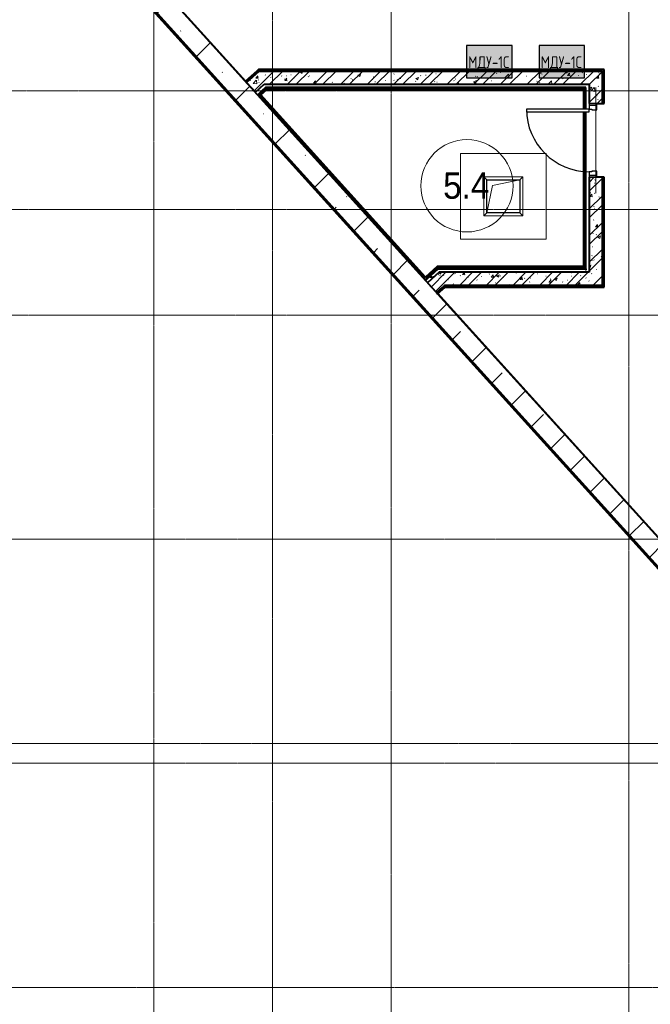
# Model space of a CAD drawing. Header units: millimetres. Extents: x -135639 to 224623, y -383017 to -59102.
# Tile 29 of 256: x 21763 to 31321, y -335672 to -320736. Entities that reach past the tile are written whole.
import ezdxf

# ---------------------------------------------------------------- set-up
doc = ezdxf.new("R2010")
doc.units = ezdxf.units.MM
for name, pattern in [('Линия сетки', [25, 20, -2.5, 0, -2.5]), ('Штрих_3_1_5_', [4.5, 3, -1.5]), ('Штриховая_ш3 п1_5', [4.5, 3, -1.5])]:
    doc.linetypes.add(name, pattern=pattern)
for name, color, linetype, lineweight in [('A-000-M_MASS', 7, 'Continuous', 18), ('A-010-A_ROOM', 7, 'Continuous', 20), ('A-200-M_WALL', 7, 'Continuous', 18), ('A-200-M_WALL_EXT', 7, 'Continuous', 18), ('A-200-M_WALL_INT', 7, 'Continuous', 18), ('A-200-M_WALL_PAT', 7, 'Continuous', 40), ('A-314-M_WINDOW', 7, 'Continuous', 18), ('A-325-M_DOOR', 7, 'Continuous', 18), ('A-325-M_DOOR__FRAME', 7, 'Continuous', 30), ('A-325-M_DOOR_PANEL', 7, 'Continuous', 30), ('S-160-M_FOUND', 7, 'Continuous', 18), ('S-280-M_STRUCT_FRAME', 7, 'Continuous', 18), ('Z-030-M_GRID', 7, 'Continuous', 9), ('Арматура воздуховодов', 7, 'Continuous', 18), ('ОС', 5, 'Continuous', 25)]:
    doc.layers.add(name, color=color, linetype=linetype, lineweight=lineweight)
doc.layers.add('A-010-M_ROOM_SEPARATION', color=4, linetype='Штриховая_ш3 п1_5', lineweight=40, true_color=0x00ffff)
doc.layers.add('ССПС', color=5, linetype='Continuous')
doc.styles.add('1111', font='isocpeur.ttf')
doc.styles.add('Arial_2', font='arial.ttf', dxfattribs={"width": 0.9, "height": 400})
pattern_1 = [(50, (0, 0), (437.2423, -38.2536), [45.72, -502.92]), (355, (0, 0), (-84.5828, 458.5367), [36.576, -402.336]), (100.451, (36.44, -3.2), (352.662, 420.2802), [38.856, -427.416]), (46.184, (0, 121.9), (650.59, -100.9033), [68.58, -754.38]), (96.636, (54.2, 113.5), (569.766, 593.826), [58.284, -641.125]), (351.184, (0, 121.9), (569.772, 593.8214), [54.864, -603.504]), (21, (60.96, 91.44), (363.875, -245.4366), [45.72, -502.92]), (326, (60.96, 91.44), (148.3253, 442.0518), [36.576, -402.336]), (71.451, (91.3, 71), (512.201, 196.6115), [38.856, -427.416]), (37.5, (0, 0), (7.4128, 202.9318), [6.706, -390.754, 6.706, -401.726, -403.86]), (37.5, (0, 0), (7.4128, 202.9318), [-805.891, 6.706, -397.154]), (7.5, (0, 0), (160.36715, 240.43305), [6.706, -226.162, 6.706, -381.61, -153.924]), (7.5, (0, 0), (160.36715, 240.43305), [-621.182, 6.706, -147.218]), (327.5, (-135.94, 0), (325.41783, -13.7491), [6.706, -145.694, 6.706, -468.782, -630.936]), (327.5, (-135.94, 0), (325.41783, -13.7491), [-627.888, 6.706, -624.23]), (317.5, (-196.9, 0), (355.51, 61.0244), [6.706, -191.414, 6.706, -309.067, -448.056]), (317.5, (-196.9, 0), (355.51, 61.0244), [-513.893, 6.706, -441.35])]
pattern_2 = [(45, (0, 0), (-202.0558, 202.0558), []), (45, (134.7, 0), (-202.0558, 202.0558), [])]
pattern_3 = [(0, (0, 0), (812.8, 203.2), [67.056, -542.544, 67.056, -542.544, -3251.2]), (0, (0, 0), (812.8, 203.2), [-1219.2, 67.056, -1152.144, 67.056, -542.544, -1422.4]), (0, (0, 0), (812.8, 203.2), [-3048, 67.056, -339.344, 67.056, -948.944]), (120, (304.8, 101.6), (-582.37636, 602.30545), [67.056, -542.544, 67.056, -542.544, -3251.2]), (120, (304.8, 101.6), (-582.37636, 602.30545), [-1219.2, 67.056, -1152.144, 67.056, -542.544, -1422.4]), (120, (304.8, 101.6), (-582.37636, 602.30545), [-3048, 67.056, -339.344, 67.056, -948.944]), (240, (406.4, 508), (-230.42364, -805.50545), [67.056, -542.544, 67.056, -542.544, -3251.2]), (240, (406.4, 508), (-230.42364, -805.50545), [-1219.2, 67.056, -1152.144, 67.056, -542.544, -1422.4]), (240, (406.4, 508), (-230.42364, -805.50545), [-3048, 67.056, -339.344, 67.056, -948.944])]

# ---------------------------------------------------------------- blocks, each defined once
blk = doc.blocks.new('101_Дверь_Однопольная - _ПЧ_Мет_900х2000_Тех помещения_EI60_Л-4439150-B2_-11_400_')
at = {"layer": 'A-325-M_DOOR', "color": 253, "lineweight": 30, "true_color": 0xaaaaaa}
for p, q in [((-535, 100), (-560, 100)), ((-560, 100), (-560, -15)), ((-535, -15), (-535, 100)), ((560, 100), (535, 100)), ((535, 100), (535, -15)), ((560, -15), (560, 100)), ((-560, -15), (-535, -15)), ((535, -15), (560, -15))]:
    blk.add_line(p, q, dxfattribs=at)
at = {"layer": 'A-325-M_DOOR__FRAME', "color": 253, "true_color": 0xaaaaaa}
for p, q in [((-475, 100), (-535, 100)), ((-535, 100), (-535, -15)), ((-475, 60), (-475, 100)), ((-465, 60), (-475, 60)), ((-465, -15), (-465, 60)), ((475, 60), (465, 60)), ((465, 60), (465, -15)), ((535, 100), (475, 100)), ((475, 100), (475, 60)), ((535, -15), (535, 100)), ((-535, -15), (-465, -15)), ((465, -15), (535, -15))]:
    blk.add_line(p, q, dxfattribs=at)
at = {"layer": 'A-325-M_DOOR_PANEL', "color": 253, "true_color": 0xaaaaaa}
for p, q in [((475, 1050), (435, 1050)), ((435, 1050), (435, 100)), ((475, 100), (475, 1050)), ((435, 100), (475, 100))]:
    blk.add_line(p, q, dxfattribs=at)
blk.add_arc((475, 100), 950, 90, 180, dxfattribs=at)
blk = doc.blocks.new('ПР - _ПЧ_1100_200_Оп250-250_Шаг300_Арм16_Арм10-V62-B2_-11_400_')
at = {"layer": 'S-280-M_STRUCT_FRAME', "color": 21, "true_color": 0xffaaaa}
for p, q in [((-800, 0), (800, 0)), ((-800, 0), (-560, 0)), ((-465, 0), (465, 0)), ((-465, 0), (465, 0)), ((560, 0), (800, 0))]:
    blk.add_line(p, q, dxfattribs=at)
blk = doc.blocks.new('105_Приямок_C крышкой - 500х500-3698037-B2_-11_400_')
at = {"layer": 'A-314-M_WINDOW', "color": 253, "true_color": 0xaaaaaa}
for p, q in [((-295, -295), (-295, 295)), ((-295, 295), (295, 295)), ((295, 295), (295, -295)), ((295, -295), (-295, -295))]:
    blk.add_line(p, q, dxfattribs=at)
at = {"layer": 'S-280-M_STRUCT_FRAME', "color": 253, "true_color": 0xaaaaaa}
for p, q in [((-250, 250), (-295, 295)), ((250, 250), (295, 295)), ((-250, -250), (-295, -295)), ((250, -250), (295, -295))]:
    blk.add_line(p, q, dxfattribs=at)
blk = doc.blocks.new('135_SLK_GD_AR_rvt-1-B2_-11_400_')
at = {"layer": 'A-200-M_WALL_PAT', "lineweight": 9, "true_color": 0xaaaaaa}
h = blk.add_hatch(dxfattribs=at)
h.set_pattern_fill('FP_4', color=253, style=0, pattern_type=2)
h.set_pattern_definition(pattern_3)
h.paths.add_polyline_path([(33758, 40028), (33949, 40200), (33919, 40200), (33745, 40043)])
h = blk.add_hatch(dxfattribs=at)
h.set_pattern_fill('FP_1', color=253, style=0, pattern_type=2)
h.set_pattern_definition(pattern_1)
h.paths.add_polyline_path([(33892, 39880), (34247, 40200), (33949, 40200), (33758, 40028)])
h = blk.add_hatch(dxfattribs=at)
h.set_pattern_fill('FP_2', color=253, style=0, pattern_type=2)
h.set_pattern_definition(pattern_2)
h.paths.add_polyline_path([(33892, 39880), (34247, 40200), (33949, 40200), (33758, 40028)])
h = blk.add_hatch(dxfattribs=at)
h.set_pattern_fill('FP_4', color=253, style=0, pattern_type=2)
h.set_pattern_definition(pattern_3)
h.paths.add_polyline_path([(39150, 40200), (39170, 40200), (39170, 40220), (33941, 40220), (33919, 40200), (38158, 40200)])
h = blk.add_hatch(dxfattribs=at)
h.set_pattern_fill('FP_1', color=253, style=0, pattern_type=2)
h.set_pattern_definition(pattern_1)
h.paths.add_polyline_path([(35385, 40000), (39150, 40000), (39150, 40200), (34247, 40200), (34026, 40000)])
h = blk.add_hatch(dxfattribs=at)
h.set_pattern_fill('FP_2', color=253, style=0, pattern_type=2)
h.set_pattern_definition(pattern_2)
h.paths.add_polyline_path([(35385, 40000), (39150, 40000), (39150, 40200), (34247, 40200), (34026, 40000)])
h = blk.add_hatch(dxfattribs=at)
h.set_pattern_fill('FP_4', color=253, style=0, pattern_type=2)
h.set_pattern_definition(pattern_3)
h.paths.add_polyline_path([(39150, 36930), (39170, 36930), (39170, 38590), (39150, 38590), (39150, 36950)])
h.paths.add_polyline_path([(39170, 39710), (39170, 40200), (39150, 40200), (39150, 39710)])
h = blk.add_hatch(dxfattribs=at)
h.set_pattern_fill('FP_4', color=253, style=0, pattern_type=2)
h.set_pattern_definition(pattern_3)
h.paths.add_polyline_path([(34052, 39930), (38880, 39930), (38880, 39950), (34045, 39950), (34023, 39930)])
h = blk.add_hatch(dxfattribs=at)
h.set_pattern_fill('FP_4', color=253, style=0, pattern_type=2)
h.set_pattern_definition(pattern_3)
h.paths.add_polyline_path([(38900, 37200), (38900, 39585), (38880, 39585), (38880, 37200)])
h.paths.add_polyline_path([(38880, 39625), (38900, 39625), (38900, 39950), (38880, 39950), (38880, 39930)])
h = blk.add_hatch(dxfattribs=at)
h.set_pattern_fill('FP_1', color=253, style=0, pattern_type=2)
h.set_pattern_definition(pattern_1)
h.paths.add_polyline_path([(38950, 36950), (39150, 36950), (39150, 38590), (38950, 38590), (38950, 37150)])
h.paths.add_polyline_path([(38950, 39710), (39150, 39710), (39150, 40000), (38950, 40000)])
h = blk.add_hatch(dxfattribs=at)
h.set_pattern_fill('FP_2', color=253, style=0, pattern_type=2)
h.set_pattern_definition(pattern_2)
h.paths.add_polyline_path([(38950, 36950), (39150, 36950), (39150, 38590), (38950, 38590), (38950, 37150)])
h.paths.add_polyline_path([(38950, 39710), (39150, 39710), (39150, 40000), (38950, 40000)])
h = blk.add_hatch(dxfattribs=at)
h.set_pattern_fill('FP_4', color=253, style=0, pattern_type=2)
h.set_pattern_definition(pattern_3)
h.paths.add_polyline_path([(36469, 37028), (36484, 37041), (33941, 39856), (33926, 39842), (35990, 37558)])
h = blk.add_hatch(dxfattribs=at)
h.set_pattern_fill('FP_4', color=253, style=0, pattern_type=2)
h.set_pattern_definition(pattern_3)
h.paths.add_polyline_path([(38865, 37200), (38880, 37200), (38880, 37220), (36681, 37220), (36659, 37200), (38158, 37200)])
h = blk.add_hatch(dxfattribs=at)
h.set_pattern_fill('FP_1', color=253, style=0, pattern_type=2)
h.set_pattern_definition(pattern_1)
h.paths.add_polyline_path([(36636, 36842), (36977, 37150), (36678, 37150), (36502, 36991)])
h = blk.add_hatch(dxfattribs=at)
h.set_pattern_fill('FP_2', color=253, style=0, pattern_type=2)
h.set_pattern_definition(pattern_2)
h.paths.add_polyline_path([(36636, 36842), (36977, 37150), (36678, 37150), (36502, 36991)])
h = blk.add_hatch(dxfattribs=at)
h.set_pattern_fill('FP_1', color=253, style=0, pattern_type=2)
h.set_pattern_definition(pattern_1)
h.paths.add_polyline_path([(36785, 36950), (38950, 36950), (38950, 37150), (36977, 37150), (36755, 36950), (36771, 36950)])
h = blk.add_hatch(dxfattribs=at)
h.set_pattern_fill('FP_2', color=253, style=0, pattern_type=2)
h.set_pattern_definition(pattern_2)
h.paths.add_polyline_path([(36785, 36950), (38950, 36950), (38950, 37150), (36977, 37150), (36755, 36950), (36771, 36950)])
h = blk.add_hatch(dxfattribs=at)
h.set_pattern_fill('FP_4', color=253, style=0, pattern_type=2)
h.set_pattern_definition(pattern_3)
h.paths.add_polyline_path([(36650, 36828), (36763, 36930), (36733, 36930), (36636, 36842)])
h = blk.add_hatch(dxfattribs=at)
h.set_pattern_fill('FP_4', color=253, style=0, pattern_type=2)
h.set_pattern_definition(pattern_3)
h.paths.add_polyline_path([(39150, 36930), (39150, 36950), (36755, 36950), (36733, 36930), (38158, 36930)])
at = {"layer": 'A-010-M_ROOM_SEPARATION', "color": 131, "linetype": 'Штрих_3_1_5_', "true_color": 0xaaffff}
for p, q in [((38900, 37200), (38900, 37150)), ((36595, 37075), (36521, 37075))]:
    blk.add_line(p, q, dxfattribs=at)
at = {"layer": 'A-200-M_WALL', "color": 253, "lineweight": 40, "true_color": 0xaaaaaa}
for p, q in [((33919, 40200), (33745, 40043)), ((33919, 40200), (33941, 40220)), ((39170, 40220), (33941, 40220)), ((39170, 40220), (39170, 40200)), ((39170, 39710), (39170, 40200)), ((33965, 39851), (34036, 39915)), ((34036, 39915), (34052, 39930)), ((34052, 39930), (38865, 39930)), ((38865, 39930), (38880, 39930)), ((38880, 39930), (38880, 39625)), ((39150, 39710), (39150, 40000)), ((39150, 40000), (39150, 39710)), ((33954, 39841), (33965, 39851)), ((36470, 37056), (33954, 39841)), ((38880, 39585), (38880, 37220)), ((39150, 36950), (39150, 38590)), ((39150, 38590), (39150, 36950)), ((39170, 36930), (39170, 38590)), ((36652, 37220), (36481, 37066)), ((36652, 37220), (36681, 37220)), ((38865, 37220), (36681, 37220)), ((38880, 37220), (38865, 37220)), ((36481, 37066), (36470, 37056)), ((36650, 36828), (36758, 36925)), ((36755, 36950), (36733, 36930)), ((36755, 36950), (36785, 36950)), ((36785, 36950), (36755, 36950)), ((36758, 36925), (36763, 36930)), ((36763, 36930), (37056, 36930)), ((36785, 36950), (37078, 36950)), ((37078, 36950), (36785, 36950)), ((37056, 36930), (37063, 36930)), ((37063, 36930), (39150, 36930)), ((37078, 36950), (38950, 36950)), ((37085, 36950), (37078, 36950)), ((38950, 36950), (37085, 36950)), ((39170, 36930), (39150, 36930))]:
    blk.add_line(p, q, dxfattribs=at)
at = {"layer": 'A-200-M_WALL_INT', "color": 253, "lineweight": 40, "true_color": 0xaaaaaa}
for p, q in [((15350, 60401), (33741, 40047)), ((33743, 40048), (15352, 60401)), ((33911, 40200), (33741, 40047)), ((33949, 40200), (33758, 40028)), ((33758, 40028), (33949, 40200)), ((33933, 40220), (33911, 40200)), ((33939, 40225), (33933, 40220)), ((39175, 40225), (33939, 40225)), ((34247, 40200), (33949, 40200)), ((33949, 40200), (39150, 40200)), ((39150, 40200), (34247, 40200)), ((39150, 40000), (39150, 40200)), ((39150, 40200), (39150, 40000)), ((39175, 40220), (39175, 40225)), ((39175, 40200), (39175, 40220)), ((39175, 39710), (39175, 40200)), ((33741, 40047), (33743, 40048)), ((33741, 40047), (33758, 40028)), ((33758, 40028), (33892, 39880)), ((33892, 39880), (34026, 40000)), ((34006, 39915), (33952, 39866)), ((33975, 39840), (34058, 39915)), ((34023, 39930), (34006, 39915)), ((34045, 39950), (34023, 39930)), ((34026, 40000), (38950, 40000)), ((38865, 39950), (34045, 39950)), ((34058, 39915), (38865, 39915)), ((38880, 39950), (38865, 39950)), ((38865, 39915), (38865, 39625)), ((38900, 39950), (38880, 39950)), ((38900, 39625), (38900, 39950)), ((38950, 40000), (38950, 39710)), ((33941, 39856), (33926, 39842)), ((33926, 39842), (36469, 37028)), ((33952, 39866), (33941, 39856)), ((36471, 37077), (33975, 39840)), ((38865, 39585), (38865, 37235)), ((38900, 37200), (38900, 39585)), ((39065, 39710), (39150, 39710)), ((39150, 39710), (39175, 39710)), ((38950, 38590), (38950, 37150)), ((39150, 38590), (39065, 38590)), ((39175, 38590), (39150, 38590)), ((39175, 36925), (39175, 38590)), ((36646, 37235), (36471, 37077)), ((36495, 37051), (36659, 37200)), ((36668, 37235), (36646, 37235)), ((36659, 37200), (38865, 37200)), ((36698, 37235), (36668, 37235)), ((38865, 37235), (36698, 37235)), ((38865, 37200), (38880, 37200)), ((38880, 37200), (38900, 37200)), ((36469, 37028), (36484, 37041)), ((36484, 37041), (36495, 37051)), ((36678, 37150), (36502, 36991)), ((36977, 37150), (36678, 37150)), ((38950, 37150), (36977, 37150)), ((36502, 36991), (36636, 36842)), ((36636, 36842), (36728, 36925)), ((36728, 36925), (36636, 36842)), ((36653, 36824), (36765, 36925)), ((36765, 36925), (39150, 36925)), ((38950, 36950), (39150, 36950)), ((39150, 36950), (38950, 36950)), ((39150, 36925), (39170, 36925)), ((39170, 36925), (39175, 36925)), ((36636, 36842), (36653, 36824)), ((36655, 36825), (36653, 36824)), ((36653, 36824), (50599, 21390)), ((50599, 21393), (36655, 36825))]:
    blk.add_line(p, q, dxfattribs=at)
at = {"layer": 'A-314-M_WINDOW', "color": 253, "lineweight": 18, "true_color": 0xaaaaaa}
blk.add_blockref('105_Приямок_C крышкой - 500х500-3698037-B2_-11_400_', (37650, 38300), dxfattribs=at)
at = {"layer": 'A-325-M_DOOR', "color": 253, "lineweight": 18, "true_color": 0xaaaaaa, "rotation": 90}
blk.add_blockref('101_Дверь_Однопольная - _ПЧ_Мет_900х2000_Тех помещения_EI60_Л-4439150-B2_-11_400_', (39050, 39150), dxfattribs=at)
at = {"layer": 'S-280-M_STRUCT_FRAME', "color": 253, "lineweight": 18, "true_color": 0xaaaaaa, "rotation": 90}
blk.add_blockref('ПР - _ПЧ_1100_200_Оп250-250_Шаг300_Арм16_Арм10-V62-B2_-11_400_', (39050, 39150), dxfattribs=at)
blk = doc.blocks.new('ADSK_ОбобщеннаяМодель_ОтверстиеПрямоугольное_вПерекрытии - ADSK_ОтверстиеПрямоугольное_вПерекрытии-688557-B2_-11_400_')
at = {"layer": 'A-000-M_MASS', "color": 253, "lineweight": 30, "true_color": 0xaaaaaa}
for p, q in [((-250, 250), (250, 250)), ((-250, -250), (-250, 250)), ((250, 250), (250, -250)), ((250, -250), (-250, -250))]:
    blk.add_line(p, q, dxfattribs=at)
at = {"layer": 'A-000-M_MASS', "color": 253, "true_color": 0xaaaaaa}
for p, q in [((-250, -250), (-167, 167)), ((-167, 167), (250, 250))]:
    blk.add_line(p, q, dxfattribs=at)
blk = doc.blocks.new('135_SLK_GD_KR_rvt-1-B2_-11_400_')
at = {"layer": 'A-200-M_WALL_PAT', "lineweight": 9, "true_color": 0xaaaaaa}
h = blk.add_hatch(dxfattribs=at)
h.set_pattern_fill('FP_5', color=253, style=0, pattern_type=2)
h.set_pattern_definition([(45, (0, 0), (-628.618, 628.618), []), (45, (628.6, 0), (-628.618, 628.618), [1111.25, -222.25, 6.706, -215.544])])
h.paths.add_polyline_path([(57700, 13084), (57700, 13531), (15667, 60050), (15262, 60050), (57569, 13228)])
at = {"layer": 'A-200-M_WALL', "color": 253, "lineweight": 40, "true_color": 0xaaaaaa}
for p, q in [((15255, 60043), (57693, 13077)), ((15258, 60046), (57696, 13079)), ((15261, 60049), (57699, 13082)), ((15262, 60050), (57700, 13084)), ((57700, 13084), (15262, 60050))]:
    blk.add_line(p, q, dxfattribs=at)
at = {"layer": 'A-200-M_WALL_EXT', "color": 253, "lineweight": 40, "true_color": 0xaaaaaa}
for p, q in [((50599, 21390), (15667, 60050)), ((15248, 60037), (57685, 13070))]:
    blk.add_line(p, q, dxfattribs=at)
at = {"layer": 'S-160-M_FOUND', "color": 253, "true_color": 0xaaaaaa}
for p, q in [((38300, 38950), (37000, 38950)), ((37000, 38950), (37000, 37650)), ((38300, 37650), (38300, 38950)), ((37000, 37650), (38300, 37650))]:
    blk.add_line(p, q, dxfattribs=at)
at = {"layer": 'A-000-M_MASS', "color": 253, "lineweight": 18, "true_color": 0xaaaaaa}
blk.add_blockref('ADSK_ОбобщеннаяМодель_ОтверстиеПрямоугольное_вПерекрытии - ADSK_ОтверстиеПрямоугольное_вПерекрытии-688557-B2_-11_400_', (37650, 38300), dxfattribs=at)
blk = doc.blocks.new('050_Марка_Помещение - Номер-620969-B2_-11_400_')
at = {"layer": 'A-010-A_ROOM', "color": 253, "true_color": 0xaaaaaa}
blk.add_circle((0, 0), 3.5, dxfattribs=at)
blk = doc.blocks.new('-2 этаж')
at = {"layer": 'Z-030-M_GRID', "color": 253, "linetype": 'Линия сетки', "true_color": 0xaaaaaa}
for p, q in [((291442.3, -369626.4), (291442.3, -260675.4)), ((293242.3, -369628.3), (293242.3, -260675.3)), ((295042.3, -369626.2), (295042.3, -260675.2)), ((298642.3, -369625.9), (298642.3, -260675)), ((415041.5, -310027.3), (255411.7, -310027.3)), ((415041.7, -311827.3), (255411.9, -311827.3)), ((415041.7, -313427.3), (255411.9, -313427.3)), ((415041.9, -316827.3), (255412.1, -316827.3)), ((412503.2, -319927.3), (255412.1, -319927.3)), ((415041.9, -320227.3), (255412.1, -320227.3)), ((415042.1, -323627.3), (255412.3, -323627.3))]:
    blk.add_line(p, q, dxfattribs=at)
at = {"lineweight": 5}
for name in ['135_SLK_GD_KR_rvt-1-B2_-11_400_', '135_SLK_GD_AR_rvt-1-B2_-11_400_']:
    blk.add_blockref(name, (259092.3, -349927.3), dxfattribs=at)
at = {"layer": 'A-010-A_ROOM', "color": 253, "true_color": 0xaaaaaa, "xscale": 199.9999999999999, "yscale": 199.9999999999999, "zscale": 199.9999999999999}
blk.add_blockref('050_Марка_Помещение - Номер-620969-B2_-11_400_', (296190.3, -311466.2), dxfattribs=at)
at = {"layer": 'A-010-A_ROOM', "color": 253, "lineweight": 9, "true_color": 0xaaaaaa, "insert": (295828.9, -311262.8), "char_height": 400, "width": 865.822, "attachment_point": 1, "style": 'Arial_2'}
blk.add_mtext('5.4', dxfattribs=at)
blk = doc.blocks.new('ger')
at = {"lineweight": 40, "ltscale": 2, "true_color": 0xffffff}
h = blk.add_hatch(color=7, dxfattribs=at)
h.dxf.hatch_style = 1
h.paths.add_polyline_path([(491036, -67336), (491036, -66843), (490345, -66843), (490345, -67336)])
at = {"layer": 'ОС', "color": 1, "lineweight": 30}
blk.add_lwpolyline([(491036, -66843), (490345, -66843), (490345, -67336), (491036, -67336)], close=True, dxfattribs=at)
at = {"layer": 'ССПС', "color": 1, "lineweight": -2, "ltscale": 1000, "style": '1111', "width": 0.8}
blk.add_text('МДУ-1С', height=180, dxfattribs=at).set_placement((490371, -67186))

msp = doc.modelspace()

# ---------------------------------------------------------------- block references
at = {"color": 0}
msp.add_blockref('-2 этаж', (-267648, -11789), dxfattribs=at)
at = {"layer": 'Арматура воздуховодов', "lineweight": 30}
for p in [(-461811, -254284), (-460711, -254284)]:
    msp.add_blockref('ger', p, dxfattribs=at)

doc.saveas('drawing.dxf')
